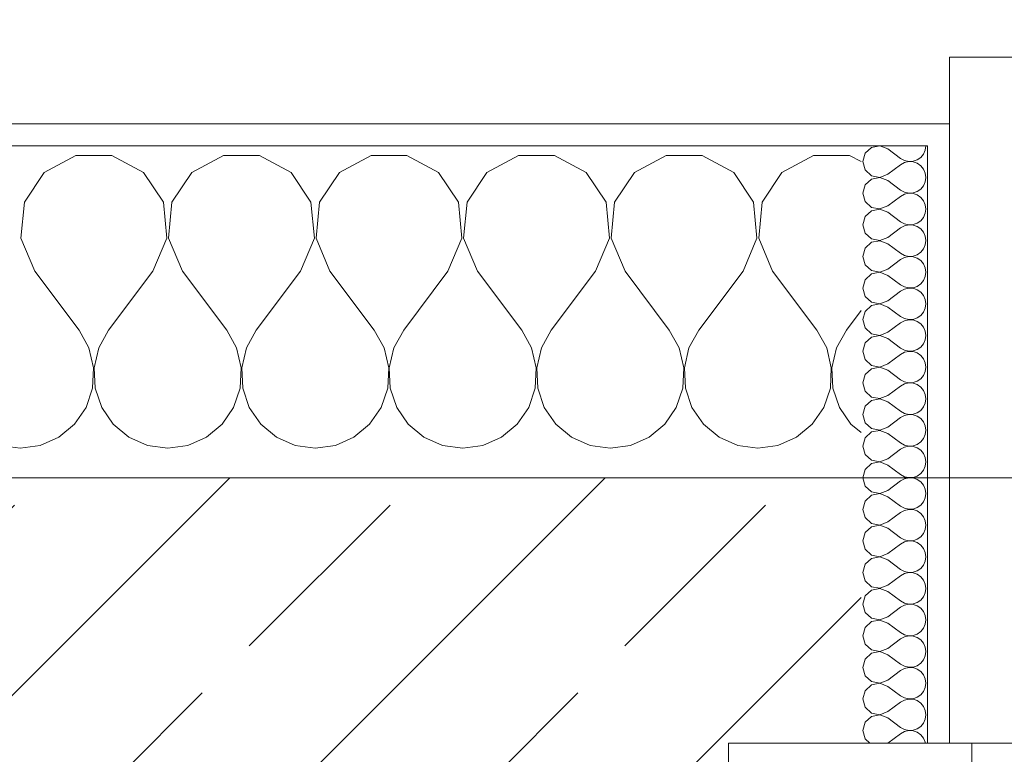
# Model space of a CAD drawing. Header units: metres. Extents: x -3.6 to 90.7, y -11.1 to 18.
# Tile 124 of 256: x 8 to 8.445, y 13.57 to 13.902. Entities that reach past the tile are written whole.
import ezdxf

# ---------------------------------------------------------------- set-up
doc = ezdxf.new("R2010")
doc.units = ezdxf.units.M
doc.header["$MEASUREMENT"] = 0
doc.linetypes.add('Strichlinie eng', pattern=[0.115, 0.075, -0.04])
for name, color, linetype in [('152 - Bemaßung_ Beschriftung.Ausbau', 7, 'Continuous'), ('603 - Struktur.Bodenplatte_ Decke Roh', 7, 'Continuous'), ('604 - Struktur.Wand Aussen', 7, 'Continuous')]:
    doc.layers.add(name, color=color, linetype=linetype)
doc.styles.add('ERSTELLTER_STIL_2', font='txt')
doc.dimstyles.new('ERSTELLTER_STIL__3', dxfattribs={"dimtxt": 0.1, "dimasz": 0.0532, "dimexe": 0.18, "dimexo": 0.0625, "dimgap": 0, "dimtad": 1, "dimtih": 1, "dimtoh": 1, "dimzin": 0, "dimdsep": 46, "dimtxsty": 'ERSTELLTER_STIL_2', "dimblk": 'ARROWHEAD_2', "dimblk1": 'ARROWHEAD_2', "dimblk2": 'ARROWHEAD_2', "dimcen": 0.09, "dimse1": 1, "dimse2": 1, "dimclrd": 7, "dimclre": 7, "dimclrt": 7, "dimazin": 0, "dimtfac": 1, "dimtdec": 4, "dimtmove": 0, "dimatfit": 3, "dimfxl": 1, "dimtolj": 1, "dimtzin": 0, "dimarcsym": 0})
pattern_1 = [(0, (0, 0), (0, 0.08660254), [0, -0.05]), (0, (0.025, 0.0433), (0, 0.08660254), [0, -0.05])]

# ---------------------------------------------------------------- blocks, each defined once
blk = doc.blocks.new('*X16')
at = {"layer": '604 - Struktur.Wand Aussen', "color": 7, "linetype": 'Continuous', "lineweight": 5}
for p, q in [((8.02521, 13.84066), (8.0109, 13.83299)), ((8.04145, 13.84066), (8.02521, 13.84066)), ((8.05576, 13.83299), (8.04145, 13.84066)), ((8.09188, 13.84066), (8.07757, 13.83299)), ((8.10812, 13.84066), (8.09188, 13.84066)), ((8.12243, 13.83299), (8.10812, 13.84066)), ((8.15855, 13.84066), (8.14424, 13.83299)), ((8.17479, 13.84066), (8.15855, 13.84066)), ((8.1891, 13.83299), (8.17479, 13.84066)), ((8.22521, 13.84066), (8.2109, 13.83299)), ((8.24145, 13.84066), (8.22521, 13.84066)), ((8.25576, 13.83299), (8.24145, 13.84066)), ((8.29188, 13.84066), (8.27757, 13.83299)), ((8.30812, 13.84066), (8.29188, 13.84066)), ((8.32243, 13.83299), (8.30812, 13.84066)), ((8.35855, 13.84066), (8.34424, 13.83299)), ((8.37479, 13.84066), (8.35855, 13.84066)), ((8.38, 13.83787), (8.37479, 13.84066)), ((8.0109, 13.83299), (8.00192, 13.81947)), ((8.06475, 13.81947), (8.05576, 13.83299)), ((8.07757, 13.83299), (8.06858, 13.81947)), ((8.13142, 13.81947), (8.12243, 13.83299)), ((8.14424, 13.83299), (8.13525, 13.81947)), ((8.19808, 13.81947), (8.1891, 13.83299)), ((8.2109, 13.83299), (8.20192, 13.81947)), ((8.26475, 13.81947), (8.25576, 13.83299)), ((8.27757, 13.83299), (8.26858, 13.81947)), ((8.33142, 13.81947), (8.32243, 13.83299)), ((8.34424, 13.83299), (8.33525, 13.81947)), ((8.00192, 13.81947), (8.00038, 13.8033)), ((8.06629, 13.8033), (8.06475, 13.81947)), ((8.06858, 13.81947), (8.06705, 13.8033)), ((8.13295, 13.8033), (8.13142, 13.81947)), ((8.13525, 13.81947), (8.13371, 13.8033)), ((8.19962, 13.8033), (8.19808, 13.81947)), ((8.20192, 13.81947), (8.20038, 13.8033)), ((8.26629, 13.8033), (8.26475, 13.81947)), ((8.26858, 13.81947), (8.26705, 13.8033)), ((8.33295, 13.8033), (8.33142, 13.81947)), ((8.33525, 13.81947), (8.33371, 13.8033)), ((8.00038, 13.8033), (8.00667, 13.78833)), ((8.06, 13.78833), (8.06629, 13.8033)), ((8.06705, 13.8033), (8.07333, 13.78833)), ((8.12667, 13.78833), (8.13295, 13.8033)), ((8.13371, 13.8033), (8.14, 13.78833)), ((8.19333, 13.78833), (8.19962, 13.8033)), ((8.20038, 13.8033), (8.20667, 13.78833)), ((8.26, 13.78833), (8.26629, 13.8033)), ((8.26705, 13.8033), (8.27333, 13.78833)), ((8.32667, 13.78833), (8.33295, 13.8033)), ((8.33371, 13.8033), (8.34, 13.78833)), ((8.00667, 13.78833), (8.02667, 13.76167)), ((8.06, 13.78833), (8.04, 13.76167)), ((8.07333, 13.78833), (8.09333, 13.76167)), ((8.12667, 13.78833), (8.10667, 13.76167)), ((8.14, 13.78833), (8.16, 13.76167)), ((8.19333, 13.78833), (8.17333, 13.76167)), ((8.20667, 13.78833), (8.22667, 13.76167)), ((8.26, 13.78833), (8.24, 13.76167)), ((8.27333, 13.78833), (8.29333, 13.76167)), ((8.32667, 13.78833), (8.30667, 13.76167)), ((8.34, 13.78833), (8.36, 13.76167)), ((8.38, 13.77056), (8.37333, 13.76167)), ((8.03112, 13.75362), (8.02667, 13.76167)), ((8.04, 13.76167), (8.03555, 13.75362)), ((8.09778, 13.75362), (8.09333, 13.76167)), ((8.10667, 13.76167), (8.10222, 13.75362)), ((8.16445, 13.75362), (8.16, 13.76167)), ((8.17333, 13.76167), (8.16888, 13.75362)), ((8.23112, 13.75362), (8.22667, 13.76167)), ((8.24, 13.76167), (8.23555, 13.75362)), ((8.29778, 13.75362), (8.29333, 13.76167)), ((8.30667, 13.76167), (8.30222, 13.75362)), ((8.36445, 13.75362), (8.36, 13.76167)), ((8.37333, 13.76167), (8.36888, 13.75362)), ((8.0332, 13.74466), (8.03112, 13.75362)), ((8.03555, 13.75362), (8.03347, 13.74466)), ((8.09987, 13.74466), (8.09778, 13.75362)), ((8.10222, 13.75362), (8.10013, 13.74466)), ((8.16653, 13.74466), (8.16445, 13.75362)), ((8.16888, 13.75362), (8.1668, 13.74466)), ((8.2332, 13.74466), (8.23112, 13.75362)), ((8.23555, 13.75362), (8.23347, 13.74466)), ((8.29987, 13.74466), (8.29778, 13.75362)), ((8.30222, 13.75362), (8.30013, 13.74466)), ((8.36653, 13.74466), (8.36445, 13.75362)), ((8.36888, 13.75362), (8.3668, 13.74466)), ((8.03275, 13.73547), (8.0332, 13.74466)), ((8.03347, 13.74466), (8.03391, 13.73547)), ((8.09942, 13.73547), (8.09987, 13.74466)), ((8.10013, 13.74466), (8.10058, 13.73547)), ((8.16609, 13.73547), (8.16653, 13.74466)), ((8.1668, 13.74466), (8.16725, 13.73547)), ((8.23275, 13.73547), (8.2332, 13.74466)), ((8.23347, 13.74466), (8.23391, 13.73547)), ((8.29942, 13.73547), (8.29987, 13.74466)), ((8.30013, 13.74466), (8.30058, 13.73547)), ((8.36609, 13.73547), (8.36653, 13.74466)), ((8.3668, 13.74466), (8.36725, 13.73547)), ((8.02981, 13.72676), (8.03275, 13.73547)), ((8.03391, 13.73547), (8.03685, 13.72676)), ((8.09648, 13.72676), (8.09942, 13.73547)), ((8.10058, 13.73547), (8.10352, 13.72676)), ((8.16315, 13.72676), (8.16609, 13.73547)), ((8.16725, 13.73547), (8.17019, 13.72676)), ((8.22981, 13.72676), (8.23275, 13.73547)), ((8.23391, 13.73547), (8.23685, 13.72676)), ((8.29648, 13.72676), (8.29942, 13.73547)), ((8.30058, 13.73547), (8.30352, 13.72676)), ((8.36315, 13.72676), (8.36609, 13.73547)), ((8.36725, 13.73547), (8.37019, 13.72676)), ((8.02461, 13.71918), (8.02981, 13.72676)), ((8.03685, 13.72676), (8.04206, 13.71918)), ((8.09127, 13.71918), (8.09648, 13.72676)), ((8.10352, 13.72676), (8.10873, 13.71918)), ((8.15794, 13.71918), (8.16315, 13.72676)), ((8.17019, 13.72676), (8.17539, 13.71918)), ((8.22461, 13.71918), (8.22981, 13.72676)), ((8.23685, 13.72676), (8.24206, 13.71918)), ((8.29127, 13.71918), (8.29648, 13.72676)), ((8.30352, 13.72676), (8.30873, 13.71918)), ((8.35794, 13.71918), (8.36315, 13.72676)), ((8.37019, 13.72676), (8.37539, 13.71918)), ((8.01752, 13.71331), (8.02461, 13.71918)), ((8.04206, 13.71918), (8.04914, 13.71331)), ((8.08419, 13.71331), (8.09127, 13.71918)), ((8.10873, 13.71918), (8.11581, 13.71331)), ((8.15086, 13.71331), (8.15794, 13.71918)), ((8.17539, 13.71918), (8.18248, 13.71331)), ((8.21752, 13.71331), (8.22461, 13.71918)), ((8.24206, 13.71918), (8.24914, 13.71331)), ((8.28419, 13.71331), (8.29127, 13.71918)), ((8.30873, 13.71918), (8.31581, 13.71331)), ((8.35086, 13.71331), (8.35794, 13.71918)), ((8.37539, 13.71918), (8.38, 13.71536)), ((8.00911, 13.7096), (8.01752, 13.71331)), ((8.04914, 13.71331), (8.05756, 13.7096)), ((8.07578, 13.7096), (8.08419, 13.71331)), ((8.11581, 13.71331), (8.12422, 13.7096)), ((8.14244, 13.7096), (8.15086, 13.71331)), ((8.18248, 13.71331), (8.19089, 13.7096)), ((8.20911, 13.7096), (8.21752, 13.71331)), ((8.24914, 13.71331), (8.25756, 13.7096)), ((8.27578, 13.7096), (8.28419, 13.71331)), ((8.31581, 13.71331), (8.32422, 13.7096)), ((8.34244, 13.7096), (8.35086, 13.71331)), ((7.99089, 13.7096), (8, 13.70833)), ((8, 13.70833), (8.00911, 13.7096)), ((8.05756, 13.7096), (8.06667, 13.70833)), ((8.06667, 13.70833), (8.07578, 13.7096)), ((8.12422, 13.7096), (8.13333, 13.70833)), ((8.13333, 13.70833), (8.14244, 13.7096)), ((8.19089, 13.7096), (8.2, 13.70833)), ((8.2, 13.70833), (8.20911, 13.7096)), ((8.25756, 13.7096), (8.26667, 13.70833)), ((8.26667, 13.70833), (8.27578, 13.7096)), ((8.32422, 13.7096), (8.33333, 13.70833)), ((8.33333, 13.70833), (8.34244, 13.7096))]:
    blk.add_line(p, q, dxfattribs=at)
blk = doc.blocks.new('*X38')
at = {"layer": '604 - Struktur.Wand Aussen', "color": 7, "linetype": 'Continuous', "lineweight": 5}
for p, q in [((8.3885, 13.84497), (8.38466, 13.84425)), ((8.39214, 13.84357), (8.3885, 13.84497)), ((8.40901, 13.84305), (8.40929, 13.845)), ((8.38178, 13.84161), (8.38071, 13.83786)), ((8.38466, 13.84425), (8.38178, 13.84161)), ((8.39214, 13.84357), (8.39786, 13.83929)), ((8.40696, 13.83973), (8.40822, 13.84124)), ((8.40822, 13.84124), (8.40901, 13.84305)), ((8.38071, 13.83786), (8.38178, 13.8341)), ((8.39214, 13.83214), (8.39786, 13.83643)), ((8.39786, 13.83929), (8.39958, 13.83833)), ((8.39958, 13.83738), (8.39786, 13.83643)), ((8.39958, 13.83833), (8.4015, 13.83789)), ((8.4015, 13.83783), (8.39958, 13.83738)), ((8.4015, 13.83789), (8.40347, 13.83798)), ((8.40347, 13.83773), (8.4015, 13.83783)), ((8.40347, 13.83798), (8.40534, 13.83861)), ((8.40534, 13.8371), (8.40347, 13.83773)), ((8.40534, 13.83861), (8.40696, 13.83973)), ((8.40696, 13.83599), (8.40534, 13.8371)), ((8.40822, 13.83447), (8.40696, 13.83599)), ((8.38178, 13.8341), (8.38466, 13.83147)), ((8.3885, 13.83074), (8.39214, 13.83214)), ((8.40901, 13.83267), (8.40822, 13.83447)), ((8.40929, 13.83071), (8.40901, 13.83267)), ((8.38178, 13.82733), (8.38071, 13.82357)), ((8.38466, 13.82996), (8.38178, 13.82733)), ((8.38466, 13.83147), (8.3885, 13.83074)), ((8.3885, 13.83069), (8.38466, 13.82996)), ((8.39214, 13.82929), (8.3885, 13.83069)), ((8.39214, 13.82929), (8.39786, 13.825)), ((8.40822, 13.82696), (8.40901, 13.82876)), ((8.40901, 13.82876), (8.40929, 13.83071)), ((8.38071, 13.82357), (8.38178, 13.81982)), ((8.39786, 13.825), (8.39958, 13.82405)), ((8.39958, 13.8231), (8.39786, 13.82214)), ((8.39958, 13.82405), (8.4015, 13.8236)), ((8.4015, 13.82354), (8.39958, 13.8231)), ((8.4015, 13.8236), (8.40347, 13.8237)), ((8.40347, 13.82345), (8.4015, 13.82354)), ((8.40347, 13.8237), (8.40534, 13.82433)), ((8.40534, 13.82282), (8.40347, 13.82345)), ((8.40534, 13.82433), (8.40696, 13.82544)), ((8.40696, 13.8217), (8.40534, 13.82282)), ((8.40696, 13.82544), (8.40822, 13.82696)), ((8.38178, 13.81982), (8.38466, 13.81718)), ((8.39214, 13.81786), (8.39786, 13.82214)), ((8.40822, 13.82018), (8.40696, 13.8217)), ((8.40901, 13.81838), (8.40822, 13.82018)), ((8.40929, 13.81643), (8.40901, 13.81838)), ((8.38466, 13.81567), (8.38178, 13.81304)), ((8.38466, 13.81718), (8.3885, 13.81646)), ((8.3885, 13.8164), (8.38466, 13.81567)), ((8.3885, 13.81646), (8.39214, 13.81786)), ((8.39214, 13.815), (8.3885, 13.8164)), ((8.39214, 13.815), (8.39786, 13.81071)), ((8.40822, 13.81267), (8.40901, 13.81448)), ((8.40901, 13.81448), (8.40929, 13.81643)), ((8.38178, 13.81304), (8.38071, 13.80929)), ((8.38071, 13.80929), (8.38178, 13.80553)), ((8.39786, 13.81071), (8.39958, 13.80976)), ((8.39958, 13.80976), (8.4015, 13.80931)), ((8.4015, 13.80926), (8.39958, 13.80881)), ((8.4015, 13.80931), (8.40347, 13.80941)), ((8.40347, 13.80916), (8.4015, 13.80926)), ((8.40347, 13.80941), (8.40534, 13.81004)), ((8.40534, 13.81004), (8.40696, 13.81116)), ((8.40696, 13.81116), (8.40822, 13.81267)), ((8.38178, 13.80553), (8.38466, 13.8029)), ((8.39214, 13.80357), (8.39786, 13.80786)), ((8.39958, 13.80881), (8.39786, 13.80786)), ((8.40534, 13.80853), (8.40347, 13.80916)), ((8.40696, 13.80742), (8.40534, 13.80853)), ((8.40822, 13.8059), (8.40696, 13.80742)), ((8.40901, 13.80409), (8.40822, 13.8059)), ((8.38466, 13.80139), (8.38178, 13.79876)), ((8.38466, 13.8029), (8.3885, 13.80217)), ((8.3885, 13.80211), (8.38466, 13.80139)), ((8.3885, 13.80217), (8.39214, 13.80357)), ((8.39214, 13.80071), (8.3885, 13.80211)), ((8.39214, 13.80071), (8.39786, 13.79643)), ((8.40929, 13.80214), (8.40901, 13.80409)), ((8.40901, 13.80019), (8.40929, 13.80214)), ((8.38178, 13.79876), (8.38071, 13.795)), ((8.39786, 13.79643), (8.39958, 13.79547)), ((8.40534, 13.79575), (8.40696, 13.79687)), ((8.40696, 13.79687), (8.40822, 13.79839)), ((8.40822, 13.79839), (8.40901, 13.80019)), ((8.38071, 13.795), (8.38178, 13.79124)), ((8.39214, 13.78929), (8.39786, 13.79357)), ((8.39958, 13.79453), (8.39786, 13.79357)), ((8.39958, 13.79547), (8.4015, 13.79503)), ((8.4015, 13.79497), (8.39958, 13.79453)), ((8.4015, 13.79503), (8.40347, 13.79512)), ((8.40347, 13.79488), (8.4015, 13.79497)), ((8.40347, 13.79512), (8.40534, 13.79575)), ((8.40534, 13.79425), (8.40347, 13.79488)), ((8.40696, 13.79313), (8.40534, 13.79425)), ((8.40822, 13.79161), (8.40696, 13.79313)), ((8.40901, 13.78981), (8.40822, 13.79161)), ((8.38178, 13.79124), (8.38466, 13.78861)), ((8.38466, 13.7871), (8.38178, 13.78447)), ((8.38466, 13.78861), (8.3885, 13.78789)), ((8.3885, 13.78783), (8.38466, 13.7871)), ((8.3885, 13.78789), (8.39214, 13.78929)), ((8.39214, 13.78643), (8.3885, 13.78783)), ((8.40929, 13.78786), (8.40901, 13.78981)), ((8.40901, 13.78591), (8.40929, 13.78786)), ((8.38178, 13.78447), (8.38071, 13.78071)), ((8.39214, 13.78643), (8.39786, 13.78214)), ((8.40534, 13.78147), (8.40696, 13.78258)), ((8.40696, 13.78258), (8.40822, 13.7841)), ((8.40822, 13.7841), (8.40901, 13.78591)), ((8.38071, 13.78071), (8.38178, 13.77696)), ((8.39214, 13.775), (8.39786, 13.77929)), ((8.39786, 13.78214), (8.39958, 13.78119)), ((8.39958, 13.78024), (8.39786, 13.77929)), ((8.39958, 13.78119), (8.4015, 13.78074)), ((8.4015, 13.78069), (8.39958, 13.78024)), ((8.4015, 13.78074), (8.40347, 13.78084)), ((8.40347, 13.78059), (8.4015, 13.78069)), ((8.40347, 13.78084), (8.40534, 13.78147)), ((8.40534, 13.77996), (8.40347, 13.78059)), ((8.40696, 13.77884), (8.40534, 13.77996)), ((8.40822, 13.77733), (8.40696, 13.77884)), ((8.38178, 13.77696), (8.38466, 13.77433)), ((8.38466, 13.77433), (8.3885, 13.7736)), ((8.3885, 13.7736), (8.39214, 13.775)), ((8.40901, 13.77552), (8.40822, 13.77733)), ((8.40929, 13.77357), (8.40901, 13.77552)), ((8.38178, 13.77018), (8.38071, 13.76643)), ((8.38466, 13.77282), (8.38178, 13.77018)), ((8.3885, 13.77354), (8.38466, 13.77282)), ((8.39214, 13.77214), (8.3885, 13.77354)), ((8.39214, 13.77214), (8.39786, 13.76786)), ((8.40696, 13.7683), (8.40822, 13.76982)), ((8.40822, 13.76982), (8.40901, 13.77162)), ((8.40901, 13.77162), (8.40929, 13.77357)), ((8.38071, 13.76643), (8.38178, 13.76267)), ((8.39214, 13.76071), (8.39786, 13.765)), ((8.39786, 13.76786), (8.39958, 13.7669)), ((8.39958, 13.76595), (8.39786, 13.765)), ((8.39958, 13.7669), (8.4015, 13.76646)), ((8.4015, 13.7664), (8.39958, 13.76595)), ((8.4015, 13.76646), (8.40347, 13.76655)), ((8.40347, 13.7663), (8.4015, 13.7664)), ((8.40347, 13.76655), (8.40534, 13.76718)), ((8.40534, 13.76567), (8.40347, 13.7663)), ((8.40534, 13.76718), (8.40696, 13.7683)), ((8.40696, 13.76456), (8.40534, 13.76567)), ((8.38178, 13.76267), (8.38466, 13.76004)), ((8.3885, 13.75931), (8.39214, 13.76071)), ((8.40822, 13.76304), (8.40696, 13.76456)), ((8.40901, 13.76124), (8.40822, 13.76304)), ((8.40929, 13.75929), (8.40901, 13.76124)), ((8.38178, 13.7559), (8.38071, 13.75214)), ((8.38466, 13.75853), (8.38178, 13.7559)), ((8.38466, 13.76004), (8.3885, 13.75931)), ((8.3885, 13.75926), (8.38466, 13.75853)), ((8.39214, 13.75786), (8.3885, 13.75926)), ((8.39214, 13.75786), (8.39786, 13.75357)), ((8.40822, 13.75553), (8.40901, 13.75733)), ((8.40901, 13.75733), (8.40929, 13.75929)), ((8.38071, 13.75214), (8.38178, 13.74839)), ((8.39786, 13.75357), (8.39958, 13.75262)), ((8.39958, 13.75167), (8.39786, 13.75071)), ((8.39958, 13.75262), (8.4015, 13.75217)), ((8.4015, 13.75211), (8.39958, 13.75167)), ((8.4015, 13.75217), (8.40347, 13.75227)), ((8.40347, 13.75202), (8.4015, 13.75211)), ((8.40347, 13.75227), (8.40534, 13.7529)), ((8.40534, 13.75139), (8.40347, 13.75202)), ((8.40534, 13.7529), (8.40696, 13.75401)), ((8.40696, 13.75401), (8.40822, 13.75553)), ((8.38178, 13.74839), (8.38466, 13.74575)), ((8.39214, 13.74643), (8.39786, 13.75071)), ((8.40696, 13.75027), (8.40534, 13.75139)), ((8.40822, 13.74876), (8.40696, 13.75027)), ((8.40901, 13.74695), (8.40822, 13.74876)), ((8.38466, 13.74425), (8.38178, 13.74161)), ((8.38466, 13.74575), (8.3885, 13.74503)), ((8.3885, 13.74497), (8.38466, 13.74425)), ((8.3885, 13.74503), (8.39214, 13.74643)), ((8.39214, 13.74357), (8.3885, 13.74497)), ((8.39214, 13.74357), (8.39786, 13.73929)), ((8.40822, 13.74124), (8.40901, 13.74305)), ((8.40929, 13.745), (8.40901, 13.74695)), ((8.40901, 13.74305), (8.40929, 13.745)), ((8.38178, 13.74161), (8.38071, 13.73786)), ((8.39786, 13.73929), (8.39958, 13.73833)), ((8.39958, 13.73833), (8.4015, 13.73789)), ((8.40347, 13.73798), (8.40534, 13.73861)), ((8.40534, 13.73861), (8.40696, 13.73973)), ((8.40696, 13.73973), (8.40822, 13.74124)), ((8.38071, 13.73786), (8.38178, 13.7341)), ((8.38178, 13.7341), (8.38466, 13.73147)), ((8.39214, 13.73214), (8.39786, 13.73643)), ((8.39958, 13.73738), (8.39786, 13.73643)), ((8.4015, 13.73783), (8.39958, 13.73738)), ((8.4015, 13.73789), (8.40347, 13.73798)), ((8.40347, 13.73773), (8.4015, 13.73783)), ((8.40534, 13.7371), (8.40347, 13.73773)), ((8.40696, 13.73599), (8.40534, 13.7371)), ((8.40822, 13.73447), (8.40696, 13.73599)), ((8.40901, 13.73267), (8.40822, 13.73447)), ((8.38466, 13.72996), (8.38178, 13.72733)), ((8.38466, 13.73147), (8.3885, 13.73074)), ((8.3885, 13.73069), (8.38466, 13.72996)), ((8.3885, 13.73074), (8.39214, 13.73214)), ((8.39214, 13.72929), (8.3885, 13.73069)), ((8.39214, 13.72929), (8.39786, 13.725)), ((8.40929, 13.73071), (8.40901, 13.73267)), ((8.40901, 13.72876), (8.40929, 13.73071)), ((8.38178, 13.72733), (8.38071, 13.72357)), ((8.39786, 13.725), (8.39958, 13.72405)), ((8.40534, 13.72433), (8.40696, 13.72544)), ((8.40696, 13.72544), (8.40822, 13.72696)), ((8.40822, 13.72696), (8.40901, 13.72876)), ((8.38071, 13.72357), (8.38178, 13.71982)), ((8.39214, 13.71786), (8.39786, 13.72214)), ((8.39958, 13.7231), (8.39786, 13.72214)), ((8.39958, 13.72405), (8.4015, 13.7236)), ((8.4015, 13.72354), (8.39958, 13.7231)), ((8.4015, 13.7236), (8.40347, 13.7237)), ((8.40347, 13.72345), (8.4015, 13.72354)), ((8.40347, 13.7237), (8.40534, 13.72433)), ((8.40534, 13.72282), (8.40347, 13.72345)), ((8.40696, 13.7217), (8.40534, 13.72282)), ((8.40822, 13.72018), (8.40696, 13.7217)), ((8.38178, 13.71982), (8.38466, 13.71718)), ((8.38466, 13.71718), (8.3885, 13.71646)), ((8.3885, 13.7164), (8.38466, 13.71567)), ((8.3885, 13.71646), (8.39214, 13.71786)), ((8.39214, 13.715), (8.3885, 13.7164)), ((8.40901, 13.71838), (8.40822, 13.72018)), ((8.40929, 13.71643), (8.40901, 13.71838)), ((8.40901, 13.71448), (8.40929, 13.71643)), ((8.38178, 13.71304), (8.38071, 13.70929)), ((8.38466, 13.71567), (8.38178, 13.71304)), ((8.39214, 13.715), (8.39786, 13.71071)), ((8.40696, 13.71116), (8.40822, 13.71267)), ((8.40822, 13.71267), (8.40901, 13.71448)), ((8.38071, 13.70929), (8.38178, 13.70553)), ((8.39214, 13.70357), (8.39786, 13.70786)), ((8.39786, 13.71071), (8.39958, 13.70976)), ((8.39958, 13.70881), (8.39786, 13.70786)), ((8.39958, 13.70976), (8.4015, 13.70931)), ((8.4015, 13.70926), (8.39958, 13.70881)), ((8.4015, 13.70931), (8.40347, 13.70941)), ((8.40347, 13.70916), (8.4015, 13.70926)), ((8.40347, 13.70941), (8.40534, 13.71004)), ((8.40534, 13.70853), (8.40347, 13.70916)), ((8.40534, 13.71004), (8.40696, 13.71116)), ((8.40696, 13.70742), (8.40534, 13.70853)), ((8.40822, 13.7059), (8.40696, 13.70742)), ((8.38178, 13.70553), (8.38466, 13.7029)), ((8.38466, 13.7029), (8.3885, 13.70217)), ((8.3885, 13.70217), (8.39214, 13.70357)), ((8.40901, 13.70409), (8.40822, 13.7059)), ((8.40929, 13.70214), (8.40901, 13.70409)), ((8.38178, 13.69876), (8.38071, 13.695)), ((8.38466, 13.70139), (8.38178, 13.69876)), ((8.3885, 13.70211), (8.38466, 13.70139)), ((8.39214, 13.70071), (8.3885, 13.70211)), ((8.39214, 13.70071), (8.39786, 13.69643)), ((8.40696, 13.69687), (8.40822, 13.69839)), ((8.40822, 13.69839), (8.40901, 13.70019)), ((8.40901, 13.70019), (8.40929, 13.70214)), ((8.38071, 13.695), (8.38178, 13.69124)), ((8.39214, 13.68929), (8.39786, 13.69357)), ((8.39786, 13.69643), (8.39958, 13.69547)), ((8.39958, 13.69453), (8.39786, 13.69357)), ((8.39958, 13.69547), (8.4015, 13.69503)), ((8.4015, 13.69497), (8.39958, 13.69453)), ((8.4015, 13.69503), (8.40347, 13.69512)), ((8.40347, 13.69488), (8.4015, 13.69497)), ((8.40347, 13.69512), (8.40534, 13.69575)), ((8.40534, 13.69425), (8.40347, 13.69488)), ((8.40534, 13.69575), (8.40696, 13.69687)), ((8.40696, 13.69313), (8.40534, 13.69425)), ((8.38178, 13.69124), (8.38466, 13.68861)), ((8.3885, 13.68789), (8.39214, 13.68929)), ((8.40822, 13.69161), (8.40696, 13.69313)), ((8.40901, 13.68981), (8.40822, 13.69161)), ((8.40929, 13.68786), (8.40901, 13.68981)), ((8.38466, 13.6871), (8.38178, 13.68447)), ((8.38466, 13.68861), (8.3885, 13.68789)), ((8.3885, 13.68783), (8.38466, 13.6871)), ((8.39214, 13.68643), (8.3885, 13.68783)), ((8.39214, 13.68643), (8.39786, 13.68214)), ((8.40822, 13.6841), (8.40901, 13.68591)), ((8.40901, 13.68591), (8.40929, 13.68786)), ((8.38178, 13.68447), (8.38071, 13.68071)), ((8.38071, 13.68071), (8.38178, 13.67696)), ((8.39786, 13.68214), (8.39958, 13.68119)), ((8.39958, 13.68024), (8.39786, 13.67929)), ((8.39958, 13.68119), (8.4015, 13.68074)), ((8.4015, 13.68069), (8.39958, 13.68024)), ((8.4015, 13.68074), (8.40347, 13.68084)), ((8.40347, 13.68059), (8.4015, 13.68069)), ((8.40347, 13.68084), (8.40534, 13.68147)), ((8.40534, 13.67996), (8.40347, 13.68059)), ((8.40534, 13.68147), (8.40696, 13.68258)), ((8.40696, 13.68258), (8.40822, 13.6841)), ((8.38178, 13.67696), (8.38466, 13.67433)), ((8.39214, 13.675), (8.39786, 13.67929)), ((8.40696, 13.67884), (8.40534, 13.67996)), ((8.40822, 13.67733), (8.40696, 13.67884)), ((8.40901, 13.67552), (8.40822, 13.67733)), ((8.38466, 13.67282), (8.38178, 13.67018)), ((8.38466, 13.67433), (8.3885, 13.6736)), ((8.3885, 13.67354), (8.38466, 13.67282)), ((8.3885, 13.6736), (8.39214, 13.675)), ((8.39214, 13.67214), (8.3885, 13.67354)), ((8.39214, 13.67214), (8.39786, 13.66786)), ((8.40822, 13.66982), (8.40901, 13.67162)), ((8.40929, 13.67357), (8.40901, 13.67552)), ((8.40901, 13.67162), (8.40929, 13.67357)), ((8.38178, 13.67018), (8.38071, 13.66643)), ((8.39786, 13.66786), (8.39958, 13.6669)), ((8.39958, 13.6669), (8.4015, 13.66646)), ((8.40347, 13.66655), (8.40534, 13.66718)), ((8.40534, 13.66718), (8.40696, 13.6683)), ((8.40696, 13.6683), (8.40822, 13.66982)), ((8.38071, 13.66643), (8.38178, 13.66267)), ((8.38178, 13.66267), (8.38466, 13.66004)), ((8.39214, 13.66071), (8.39786, 13.665)), ((8.39958, 13.66595), (8.39786, 13.665)), ((8.4015, 13.6664), (8.39958, 13.66595)), ((8.4015, 13.66646), (8.40347, 13.66655)), ((8.40347, 13.6663), (8.4015, 13.6664)), ((8.40534, 13.66567), (8.40347, 13.6663)), ((8.40696, 13.66456), (8.40534, 13.66567)), ((8.40822, 13.66304), (8.40696, 13.66456)), ((8.40901, 13.66124), (8.40822, 13.66304)), ((8.38466, 13.65853), (8.38178, 13.6559)), ((8.38466, 13.66004), (8.3885, 13.65931)), ((8.3885, 13.65926), (8.38466, 13.65853)), ((8.3885, 13.65931), (8.39214, 13.66071)), ((8.39214, 13.65786), (8.3885, 13.65926)), ((8.40929, 13.65929), (8.40901, 13.66124)), ((8.40901, 13.65733), (8.40929, 13.65929)), ((8.38178, 13.6559), (8.38071, 13.65214)), ((8.39214, 13.65786), (8.39786, 13.65357)), ((8.39786, 13.65357), (8.39958, 13.65262)), ((8.40534, 13.6529), (8.40696, 13.65401)), ((8.40696, 13.65401), (8.40822, 13.65553)), ((8.40822, 13.65553), (8.40901, 13.65733)), ((8.38071, 13.65214), (8.38178, 13.64839)), ((8.39214, 13.64643), (8.39786, 13.65071)), ((8.39958, 13.65167), (8.39786, 13.65071)), ((8.39958, 13.65262), (8.4015, 13.65217)), ((8.4015, 13.65211), (8.39958, 13.65167)), ((8.4015, 13.65217), (8.40347, 13.65227)), ((8.40347, 13.65202), (8.4015, 13.65211)), ((8.40347, 13.65227), (8.40534, 13.6529)), ((8.40534, 13.65139), (8.40347, 13.65202)), ((8.40696, 13.65027), (8.40534, 13.65139)), ((8.40822, 13.64876), (8.40696, 13.65027)), ((8.38178, 13.64839), (8.38466, 13.64575)), ((8.38466, 13.64575), (8.3885, 13.64503)), ((8.3885, 13.64497), (8.38466, 13.64425)), ((8.3885, 13.64503), (8.39214, 13.64643)), ((8.39214, 13.64357), (8.3885, 13.64497)), ((8.40901, 13.64695), (8.40822, 13.64876)), ((8.40929, 13.645), (8.40901, 13.64695)), ((8.40901, 13.64305), (8.40929, 13.645)), ((8.38178, 13.64161), (8.38071, 13.63786)), ((8.38466, 13.64425), (8.38178, 13.64161)), ((8.39214, 13.64357), (8.39786, 13.63929)), ((8.40696, 13.63973), (8.40822, 13.64124)), ((8.40822, 13.64124), (8.40901, 13.64305)), ((8.38071, 13.63786), (8.38178, 13.6341)), ((8.39214, 13.63214), (8.39786, 13.63643)), ((8.39786, 13.63929), (8.39958, 13.63833)), ((8.39958, 13.63738), (8.39786, 13.63643)), ((8.39958, 13.63833), (8.4015, 13.63789)), ((8.4015, 13.63783), (8.39958, 13.63738)), ((8.4015, 13.63789), (8.40347, 13.63798)), ((8.40347, 13.63773), (8.4015, 13.63783)), ((8.40347, 13.63798), (8.40534, 13.63861)), ((8.40534, 13.6371), (8.40347, 13.63773)), ((8.40534, 13.63861), (8.40696, 13.63973)), ((8.40696, 13.63599), (8.40534, 13.6371)), ((8.40822, 13.63447), (8.40696, 13.63599)), ((8.38178, 13.6341), (8.38466, 13.63147)), ((8.38466, 13.63147), (8.3885, 13.63074)), ((8.3885, 13.63074), (8.39214, 13.63214)), ((8.40901, 13.63267), (8.40822, 13.63447)), ((8.40929, 13.63071), (8.40901, 13.63267)), ((8.38178, 13.62733), (8.38071, 13.62357)), ((8.38466, 13.62996), (8.38178, 13.62733)), ((8.3885, 13.63069), (8.38466, 13.62996)), ((8.39214, 13.62929), (8.3885, 13.63069)), ((8.39214, 13.62929), (8.39786, 13.625)), ((8.40696, 13.62544), (8.40822, 13.62696)), ((8.40822, 13.62696), (8.40901, 13.62876)), ((8.40901, 13.62876), (8.40929, 13.63071)), ((8.38071, 13.62357), (8.38178, 13.61982)), ((8.39786, 13.625), (8.39958, 13.62405)), ((8.39958, 13.6231), (8.39786, 13.62214)), ((8.39958, 13.62405), (8.4015, 13.6236)), ((8.4015, 13.62354), (8.39958, 13.6231)), ((8.4015, 13.6236), (8.40347, 13.6237)), ((8.40347, 13.62345), (8.4015, 13.62354)), ((8.40347, 13.6237), (8.40534, 13.62433)), ((8.40534, 13.62282), (8.40347, 13.62345)), ((8.40534, 13.62433), (8.40696, 13.62544)), ((8.40696, 13.6217), (8.40534, 13.62282)), ((8.38178, 13.61982), (8.38466, 13.61718)), ((8.39214, 13.61786), (8.39786, 13.62214)), ((8.40822, 13.62018), (8.40696, 13.6217)), ((8.40901, 13.61838), (8.40822, 13.62018)), ((8.40929, 13.61643), (8.40901, 13.61838)), ((8.38466, 13.61567), (8.38178, 13.61304)), ((8.38466, 13.61718), (8.3885, 13.61646)), ((8.3885, 13.6164), (8.38466, 13.61567)), ((8.3885, 13.61646), (8.39214, 13.61786)), ((8.39214, 13.615), (8.3885, 13.6164)), ((8.39214, 13.615), (8.39786, 13.61071)), ((8.40822, 13.61267), (8.40901, 13.61448)), ((8.40901, 13.61448), (8.40929, 13.61643)), ((8.38178, 13.61304), (8.38071, 13.60929)), ((8.38071, 13.60929), (8.38178, 13.60553)), ((8.39786, 13.61071), (8.39958, 13.60976)), ((8.39958, 13.60976), (8.4015, 13.60931)), ((8.4015, 13.60926), (8.39958, 13.60881)), ((8.4015, 13.60931), (8.40347, 13.60941)), ((8.40347, 13.60916), (8.4015, 13.60926)), ((8.40347, 13.60941), (8.40534, 13.61004)), ((8.40534, 13.60853), (8.40347, 13.60916)), ((8.40534, 13.61004), (8.40696, 13.61116)), ((8.40696, 13.61116), (8.40822, 13.61267)), ((8.38178, 13.60553), (8.38466, 13.6029)), ((8.39214, 13.60357), (8.39786, 13.60786)), ((8.39958, 13.60881), (8.39786, 13.60786)), ((8.40696, 13.60742), (8.40534, 13.60853)), ((8.40822, 13.6059), (8.40696, 13.60742)), ((8.40901, 13.60409), (8.40822, 13.6059)), ((8.38466, 13.60139), (8.38178, 13.59876)), ((8.38466, 13.6029), (8.3885, 13.60217)), ((8.3885, 13.60211), (8.38466, 13.60139)), ((8.3885, 13.60217), (8.39214, 13.60357)), ((8.39214, 13.60071), (8.3885, 13.60211)), ((8.39214, 13.60071), (8.39786, 13.59643)), ((8.40822, 13.59839), (8.40901, 13.60019)), ((8.40929, 13.60214), (8.40901, 13.60409)), ((8.40901, 13.60019), (8.40929, 13.60214)), ((8.38178, 13.59876), (8.38071, 13.595)), ((8.39786, 13.59643), (8.39958, 13.59547)), ((8.40347, 13.59512), (8.40534, 13.59575)), ((8.40534, 13.59575), (8.40696, 13.59687)), ((8.40696, 13.59687), (8.40822, 13.59839)), ((8.38071, 13.595), (8.38178, 13.59124)), ((8.39214, 13.58929), (8.39786, 13.59357)), ((8.39958, 13.59453), (8.39786, 13.59357)), ((8.39958, 13.59547), (8.4015, 13.59503)), ((8.4015, 13.59497), (8.39958, 13.59453)), ((8.4015, 13.59503), (8.40347, 13.59512)), ((8.40347, 13.59488), (8.4015, 13.59497)), ((8.40534, 13.59425), (8.40347, 13.59488)), ((8.40696, 13.59313), (8.40534, 13.59425)), ((8.40822, 13.59161), (8.40696, 13.59313)), ((8.40901, 13.58981), (8.40822, 13.59161)), ((8.38178, 13.59124), (8.38466, 13.58861)), ((8.38466, 13.5871), (8.38178, 13.58447)), ((8.38466, 13.58861), (8.3885, 13.58789)), ((8.3885, 13.58783), (8.38466, 13.5871)), ((8.3885, 13.58789), (8.39214, 13.58929)), ((8.39214, 13.58643), (8.3885, 13.58783)), ((8.40929, 13.58786), (8.40901, 13.58981)), ((8.40901, 13.58591), (8.40929, 13.58786)), ((8.38178, 13.58447), (8.38071, 13.58071)), ((8.39214, 13.58643), (8.39786, 13.58214)), ((8.40534, 13.58147), (8.40696, 13.58258)), ((8.40696, 13.58258), (8.40822, 13.5841)), ((8.40822, 13.5841), (8.40901, 13.58591)), ((8.38071, 13.58071), (8.38178, 13.57696)), ((8.39214, 13.575), (8.39786, 13.57929)), ((8.39786, 13.58214), (8.39958, 13.58119)), ((8.39958, 13.58024), (8.39786, 13.57929)), ((8.39958, 13.58119), (8.4015, 13.58074)), ((8.4015, 13.58069), (8.39958, 13.58024)), ((8.4015, 13.58074), (8.40347, 13.58084)), ((8.40347, 13.58059), (8.4015, 13.58069)), ((8.40347, 13.58084), (8.40534, 13.58147)), ((8.40534, 13.57996), (8.40347, 13.58059)), ((8.40696, 13.57884), (8.40534, 13.57996)), ((8.40822, 13.57733), (8.40696, 13.57884)), ((8.38178, 13.57696), (8.38392, 13.575)), ((8.40901, 13.57552), (8.40822, 13.57733)), ((8.40909, 13.575), (8.40901, 13.57552))]:
    blk.add_line(p, q, dxfattribs=at)
blk = doc.blocks.new('*D215')
at = {"layer": '152 - Bemaßung_ Beschriftung.Ausbau', "color": 7, "linetype": 'Continuous', "lineweight": 5}
for p, q in [((4.72, 14.8025), (4.72, 14.9075)), ((7.12, 14.8025), (7.12, 14.9075)), ((4.74021, 14.89), (4.69979, 14.82)), ((7.14021, 14.89), (7.09979, 14.82)), ((3.52, 14.855), (4.72, 14.855)), ((4.72, 14.855), (7.12, 14.855)), ((7.12, 14.855), (8.32, 14.855))]:
    blk.add_line(p, q, dxfattribs=at)
at = {"layer": '152 - Bemaßung_ Beschriftung.Ausbau', "color": 7, "lineweight": 5, "char_height": 0.1, "attachment_point": 7, "style": 'ERSTELLTER_STIL_2'}
for s, insert in [('\\A1;{\\pql;\\fArial|b0|i0|c0|p38;2,40}', (5.78697, 14.875)), ('\\A1;{\\pql;\\fArial|b0|i0|c0|p38;2,01}', (5.78697, 14.735))]:
    blk.add_mtext(s, dxfattribs=dict(at, insert=insert))
blk = doc.blocks.new('ARROWHEAD_2')
at = {"color": 0, "linetype": 'Continuous', "lineweight": 0}
for p, q in [((-0.3781, -0.655), (0.3781, 0.655)), ((0, 0), (-1, 0))]:
    blk.add_line(p, q, dxfattribs=at)
blk = doc.blocks.new('*D216')
at = {"layer": '152 - Bemaßung_ Beschriftung.Ausbau', "color": 7, "linetype": 'Continuous', "lineweight": 5}
for p, q in [((7.14021, 14.89), (7.09979, 14.82)), ((8.34021, 14.89), (8.29979, 14.82)), ((7.12, 14.855), (8.32, 14.855))]:
    blk.add_line(p, q, dxfattribs=at)
at = {"layer": '152 - Bemaßung_ Beschriftung.Ausbau', "color": 7, "lineweight": 5, "insert": (7.58697, 14.875), "char_height": 0.1, "attachment_point": 7, "style": 'ERSTELLTER_STIL_2'}
blk.add_mtext('\\A1;{\\pql;\\fArial|b0|i0|c0|p38;1,20}', dxfattribs=at)
blk = doc.blocks.new('*D217')
at = {"layer": '152 - Bemaßung_ Beschriftung.Ausbau', "color": 7, "linetype": 'Continuous', "lineweight": 5}
for p, q in [((8.32, 14.8025), (8.32, 14.9075)), ((8.34021, 14.89), (8.29979, 14.82)), ((10.74021, 14.89), (10.69979, 14.82)), ((7.12, 14.855), (8.32, 14.855)), ((8.32, 14.855), (10.72, 14.855))]:
    blk.add_line(p, q, dxfattribs=at)
at = {"layer": '152 - Bemaßung_ Beschriftung.Ausbau', "color": 7, "lineweight": 5, "char_height": 0.1, "attachment_point": 7, "style": 'ERSTELLTER_STIL_2'}
for s, insert in [('\\A1;{\\pql;\\fArial|b0|i0|c0|p38;2,40}', (9.38697, 14.875)), ('\\A1;{\\pql;\\fArial|b0|i0|c0|p38;2,01}', (9.38697, 14.735))]:
    blk.add_mtext(s, dxfattribs=dict(at, insert=insert))
blk = doc.blocks.new('*D218')
at = {"layer": '152 - Bemaßung_ Beschriftung.Ausbau', "color": 7, "linetype": 'Continuous', "lineweight": 5}
for p, q in [((10.72, 14.8025), (10.72, 14.9075)), ((11.97499, 14.8025), (11.97499, 14.9075)), ((10.74021, 14.89), (10.69979, 14.82)), ((11.9952, 14.89), (11.95478, 14.82)), ((8.32, 14.855), (10.72, 14.855)), ((10.72, 14.855), (11.97499, 14.855))]:
    blk.add_line(p, q, dxfattribs=at)
at = {"layer": '152 - Bemaßung_ Beschriftung.Ausbau', "color": 7, "lineweight": 5, "insert": (11.18942, 14.85559), "char_height": 0.1, "attachment_point": 7, "style": 'ERSTELLTER_STIL_2'}
blk.add_mtext('\\A1;{\\pql;\\fArial|b0|i0|c0|p38;1,25\\fArial|b0|i0|c0|p38;\\A1{\\H.66x;\\S5^  ;}}', dxfattribs=at)
blk = doc.blocks.new('*D253')
at = {"layer": '152 - Bemaßung_ Beschriftung.Ausbau', "color": 7, "linetype": 'Continuous', "lineweight": 5}
for p, q in [((7.66, 15.3025), (7.66, 15.4075)), ((7.82, 15.3025), (7.82, 15.4075)), ((7.68021, 15.39), (7.63979, 15.32)), ((7.84021, 15.39), (7.79979, 15.32)), ((7.66, 15.355), (7.82, 15.355)), ((7.82, 15.355), (11.24, 15.355))]:
    blk.add_line(p, q, dxfattribs=at)
blk = doc.blocks.new('*D254')
at = {"layer": '152 - Bemaßung_ Beschriftung.Ausbau', "color": 7, "linetype": 'Continuous', "lineweight": 5}
for p, q in [((11.24, 15.3025), (11.24, 15.4075)), ((7.84021, 15.39), (7.79979, 15.32)), ((11.26021, 15.39), (11.21979, 15.32)), ((7.82, 15.355), (11.24, 15.355))]:
    blk.add_line(p, q, dxfattribs=at)
at = {"layer": '152 - Bemaßung_ Beschriftung.Ausbau', "color": 7, "lineweight": 5, "char_height": 0.1, "attachment_point": 7, "style": 'ERSTELLTER_STIL_2'}
for s, insert in [('\\A1;{\\pql;\\fArial|b0|i0|c0|p38;3,42}', (9.32108, 15.375)), ('\\A1;{\\pql;\\fArial|b0|i0|c0|p38;17}', (11.068, 15.375))]:
    blk.add_mtext(s, dxfattribs=dict(at, insert=insert))
blk = doc.blocks.new('*D293')
at = {"layer": '152 - Bemaßung_ Beschriftung.Ausbau', "color": 7, "linetype": 'Continuous', "lineweight": 5}
for p, q in [((7.87999, 15.8025), (7.87999, 15.9075)), ((11.17999, 15.8025), (11.17999, 15.9075)), ((7.9002, 15.89), (7.85978, 15.82)), ((11.2002, 15.89), (11.15978, 15.82)), ((7.57999, 15.855), (7.87999, 15.855)), ((7.87999, 15.855), (11.17999, 15.855)), ((11.17999, 15.855), (11.47999, 15.855))]:
    blk.add_line(p, q, dxfattribs=at)
at = {"layer": '152 - Bemaßung_ Beschriftung.Ausbau', "color": 7, "lineweight": 5, "insert": (9.39696, 15.875), "char_height": 0.1, "attachment_point": 7, "style": 'ERSTELLTER_STIL_2'}
blk.add_mtext('\\A1;{\\pql;\\fArial|b0|i0|c0|p38;3,30}', dxfattribs=at)

msp = doc.modelspace()

# ---------------------------------------------------------------- hatches: boundary and pattern name
at = {"layer": '604 - Struktur.Wand Aussen', "linetype": 'Continuous', "lineweight": 0, "true_color": 0x000000}
h = msp.add_hatch(dxfattribs=at)
h.set_pattern_fill('Verputz_0001', color=18, style=0, pattern_type=2)
h.set_pattern_definition(pattern_1)
h.paths.add_polyline_path([(7.03, 13.855), (7.03, 13.845), (8.41, 13.845), (8.41, 13.855)])
h = msp.add_hatch(dxfattribs=at)
h.set_pattern_fill('Verputz_0001', color=18, style=0, pattern_type=2)
h.set_pattern_definition(pattern_1)
h.paths.add_polyline_path([(8.41, 13.855), (8.41, 13.575), (8.42, 13.575), (8.42, 13.855)])
h = msp.add_hatch(dxfattribs=at)
h.set_pattern_fill('Beton__Stahlbeton_0001', color=18, style=0, pattern_type=2)
h.set_pattern_definition([(45, (0, 0), (-0.0848528, 0.0848528), []), (45, (-0.04243, 0.04243), (-0.0848528, 0.0848528), [0.09, -0.03])])
h.paths.add_polyline_path([(7.06, 13.695), (7.06, 13.575), (7.12, 13.575), (7.12, 13.505), (7.12, 13.455), (8.32, 13.455), (8.32, 13.505), (8.32, 13.575), (8.38, 13.575), (8.38, 13.695)])

# ---------------------------------------------------------------- linework, layer by layer
at = {"layer": '603 - Struktur.Bodenplatte_ Decke Roh', "color": 7, "linetype": 'Continuous', "lineweight": 18, "flags": 128}
msp.add_lwpolyline([(47.47999, 13.695), (14.77999, 13.695), (14.77999, 13.455), (14.77999, 12.99998), (14.84, 12.99998), (14.84, 8.58498), (13.03, 8.58498), (13.03, 8.72498), (11.41, 8.72498), (11.41, 12.99998), (11.47999, 12.99998), (11.47999, 13.455), (11.47999, 13.695), (-0.015, 13.695), (-0.015, 0.005), (62.27503, 0.005)], dxfattribs=at)
at = {"layer": '604 - Struktur.Wand Aussen', "color": 7, "linetype": 'Continuous', "lineweight": 9}
for p, q in [((10.62, 13.885), (8.42, 13.885)), ((8.42, 13.885), (8.42, 13.855))]:
    msp.add_line(p, q, dxfattribs=at)
at = {"layer": '604 - Struktur.Wand Aussen', "color": 7, "linetype": 'Continuous', "lineweight": 5}
for p, q in [((8.41, 13.855), (8.42, 13.855)), ((8.42, 13.855), (8.42, 13.845)), ((8.42, 13.855), (8.42, 13.845)), ((8.38, 13.845), (7.06, 13.845)), ((8.38, 13.845), (8.41, 13.845)), ((8.41, 13.575), (8.41, 13.845)), ((8.41, 13.845), (8.41, 13.575)), ((8.42, 13.845), (8.42, 13.705)), ((8.42, 13.845), (8.42, 13.705)), ((8.42, 13.705), (8.42, 13.695)), ((8.42, 13.705), (8.42, 13.695)), ((8.42, 13.695), (8.42, 13.575)), ((8.42, 13.695), (8.42, 13.575)), ((8.38, 13.575), (8.41, 13.575)), ((8.38, 13.575), (8.41, 13.575)), ((8.38, 13.575), (8.41, 13.575)), ((8.41, 13.575), (8.42, 13.575)), ((8.41, 13.575), (8.42, 13.575)), ((8.41, 13.575), (8.42, 13.575))]:
    msp.add_line(p, q, dxfattribs=at)
at = {"layer": '604 - Struktur.Wand Aussen', "color": 7, "linetype": 'Strichlinie eng', "lineweight": 9}
msp.add_line((10.62, 13.855), (8.42, 13.855), dxfattribs=at)
at = {"layer": '604 - Struktur.Wand Aussen', "color": 7, "linetype": 'Continuous', "lineweight": 13}
for p, q in [((8.38, 13.695), (7.06, 13.695)), ((8.38, 13.575), (8.32, 13.575)), ((8.32, 13.575), (8.32, 13.505)), ((8.32, 13.575), (8.43, 13.575)), ((8.32, 13.575), (8.32, 13.505)), ((8.32, 13.575), (8.32, 13.505)), ((8.38, 13.575), (8.32, 13.575)), ((8.38, 13.575), (8.32, 13.575)), ((8.43, 13.575), (8.98, 13.575)), ((8.43, 13.575), (8.43, 13.565))]:
    msp.add_line(p, q, dxfattribs=at)
at = {"layer": '604 - Struktur.Wand Aussen', "color": 7, "linetype": 'Continuous', "lineweight": 5, "flags": 128}
msp.add_lwpolyline([(8.41, 13.855), (7.03, 13.855)], dxfattribs=at)

# ---------------------------------------------------------------- block references
at = {"layer": '604 - Struktur.Wand Aussen', "color": 7, "lineweight": 18}
for name in ['*X38', '*X16']:
    msp.add_blockref(name, (0, 0), dxfattribs=at)

# ---------------------------------------------------------------- dimensions: what is measured, and where the dimension line sits
at = {"layer": '152 - Bemaßung_ Beschriftung.Ausbau', "color": 7, "linetype": 'Continuous', "lineweight": 5}
for base, p1, p2, picture, middle in [((11.17999, 15.855), (7.87999, 12.99998), (11.17999, 12.99998), '*D293', (9.52684, 15.925)), ((11.24, 15.355), (7.82, 10.74998), (11.24, 10.73749), '*D254', (9.45097, 15.425)), ((7.82, 15.355), (7.66, 10.74998), (7.82, 10.74998), '*D253', (7.56423, 15.425)), ((11.97499, 14.855), (10.72, 13.575), (11.97499, 13.695), '*D218', (11.45437, 14.925)), ((7.12, 14.855), (4.72, 13.575), (7.12, 13.575), '*D215', (5.91685, 14.925)), ((8.32, 14.855), (7.12, 13.575), (8.32, 13.575), '*D216', (7.71685, 14.925)), ((10.72, 14.855), (8.32, 13.575), (10.72, 13.575), '*D217', (9.51685, 14.925))]:
    dim = msp.add_linear_dim(base=base, p1=p1, p2=p2, dimstyle='ERSTELLTER_STIL__3', dxfattribs=at)
    dim.commit()
    dim.dimension.update_dxf_attribs({"geometry": picture, "text_midpoint": middle, "dimtype": 160})

doc.saveas('drawing.dxf')
